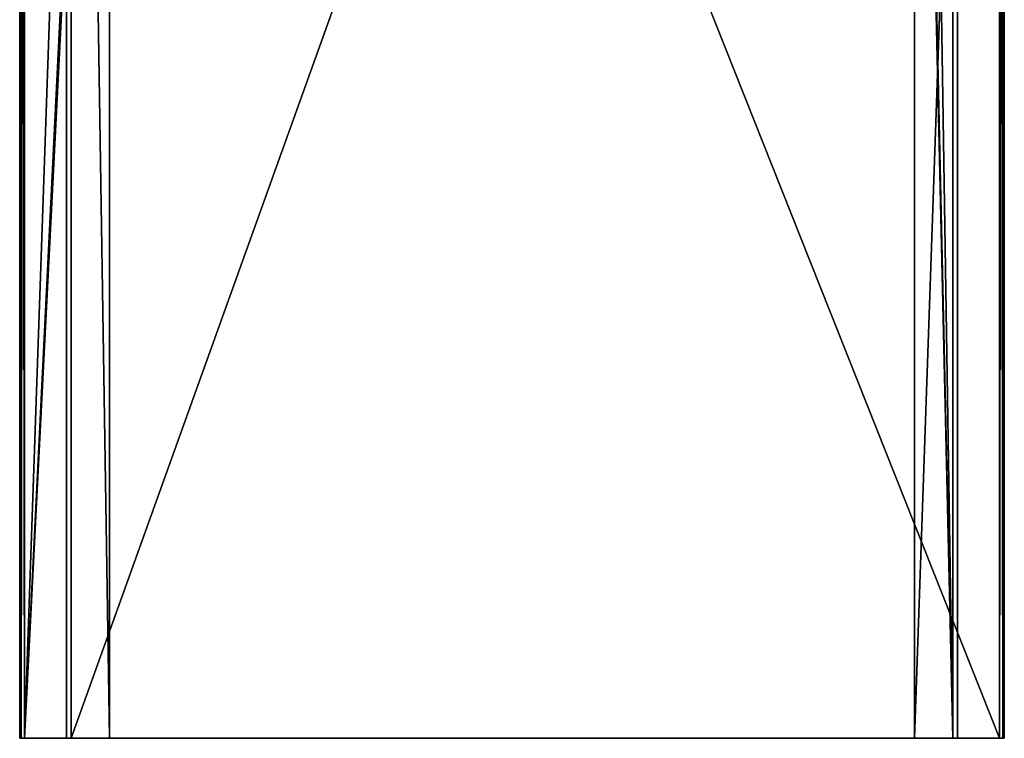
# Model space of a CAD drawing. Header units: millimetres. Extents: x -4 to 59, y -78 to 78.
# Tile 1 of 6: x -4 to 59, y -78 to -33. Entities that reach past the tile are written whole.
import ezdxf

# ---------------------------------------------------------------- set-up
doc = ezdxf.new("R2010")
doc.units = ezdxf.units.MM
doc.header["$LTSCALE"] = 65.185185
for name, color, linetype in [('48', 7, 'CONTINUOUS'), ('49', 7, 'CONTINUOUS'), ('50', 7, 'CONTINUOUS'), ('51', 7, 'CONTINUOUS'), ('52', 7, 'CONTINUOUS'), ('53', 7, 'CONTINUOUS'), ('54', 7, 'CONTINUOUS'), ('55', 7, 'CONTINUOUS'), ('56', 7, 'CONTINUOUS'), ('57', 7, 'CONTINUOUS'), ('59', 7, 'CONTINUOUS'), ('63', 7, 'CONTINUOUS'), ('64', 7, 'CONTINUOUS'), ('65', 7, 'CONTINUOUS'), ('66', 7, 'CONTINUOUS')]:
    doc.layers.add(name, color=color, linetype=linetype)

msp = doc.modelspace()

# ---------------------------------------------------------------- linework, layer by layer
at = {"layer": '48', "linetype": 'Continuous'}
for points in [[(59, 78.5, -60), (59, -78.5, -60), (-3.4, 78.5, -60), (59, 78.5, -60)], [(-3.4, 78.5, -60), (59, -78.5, -60), (-3.4, -78.5, -60), (-3.4, 78.5, -60)]]:
    msp.add_3dface(points, dxfattribs=at)
at = {"layer": '49', "linetype": 'Continuous'}
for points in [[(-3.7, -78.5, -59.7), (-3.7, 78.5, 2.7), (-3.7, 78.5, -59.7), (-3.7, -78.5, -59.7)], [(-3.7, -78.5, 2.7), (-3.7, 78.5, 2.7), (-3.7, -78.5, -59.7), (-3.7, -78.5, 2.7)]]:
    msp.add_3dface(points, dxfattribs=at)
at = {"layer": '50', "linetype": 'Continuous'}
for points in [[(-3.4, 78.5, 3), (-3.4, -78.5, 3), (2.05, 78.5, 3), (-3.4, 78.5, 3)], [(2.05, 78.5, 3), (-3.4, -78.5, 3), (2.05, 32, 3), (2.05, 78.5, 3)], [(53.55, 28, 3), (53.55, -78.5, 3), (59, 78.5, 3), (53.55, 28, 3)], [(53.55, -78.5, 3), (59, -78.5, 3), (59, 78.5, 3), (53.55, -78.5, 3)], [(-3.4, -78.5, 3), (2.05, 28, 3), (2.05, 32, 3), (-3.4, -78.5, 3)], [(2.05, -78.5, 3), (2.05, 28, 3), (-3.4, -78.5, 3), (2.05, -78.5, 3)]]:
    msp.add_3dface(points, dxfattribs=at)
at = {"layer": '51', "linetype": 'Continuous'}
for points in [[(59.3, 78.5, 2.7), (59.3, -78.5, 2.7), (59.3, 78.5, -59.7), (59.3, 78.5, 2.7)], [(59.3, -78.5, 2.7), (59.3, -78.5, -59.7), (59.3, 78.5, -59.7), (59.3, -78.5, 2.7)]]:
    msp.add_3dface(points, dxfattribs=at)
at = {"layer": '52', "linetype": 'Continuous'}
for points in [[(56, 78.5, -57), (-0.4, 78.5, -57), (-0.4, -78.5, -57), (56, 78.5, -57)], [(56, -78.5, -57), (56, 78.5, -57), (-0.4, -78.5, -57), (56, -78.5, -57)]]:
    msp.add_3dface(points, dxfattribs=at)
at = {"layer": '53', "linetype": 'Continuous'}
for points in [[(-0.7, 78.5, -0.3), (-0.7, -78.5, -0.3), (-0.7, 78.5, -56.7), (-0.7, 78.5, -0.3)], [(-0.7, 78.5, -56.7), (-0.7, -78.5, -0.3), (-0.7, -78.5, -56.7), (-0.7, 78.5, -56.7)]]:
    msp.add_3dface(points, dxfattribs=at)
at = {"layer": '54', "linetype": 'Continuous'}
for points in [[(2.05, 28), (2.05, -78.5), (-0.4, 78.5), (2.05, 28)], [(2.05, -78.5), (-0.4, -78.5), (-0.4, 78.5), (2.05, -78.5)], [(53.55, 78.5), (56, -78.5), (53.55, 32), (53.55, 78.5)], [(56, 78.5), (56, -78.5), (53.55, 78.5), (56, 78.5)], [(56, -78.5), (53.55, 28), (53.55, 32), (56, -78.5)], [(53.55, -78.5), (53.55, 28), (56, -78.5), (53.55, -78.5)]]:
    msp.add_3dface(points, dxfattribs=at)
at = {"layer": '55', "linetype": 'Continuous'}
for points in [[(56.3, -78.5, -56.7), (56.3, 78.5, -0.3), (56.3, 78.5, -56.7), (56.3, -78.5, -56.7)], [(56.3, -78.5, -0.3), (56.3, 78.5, -0.3), (56.3, -78.5, -56.7), (56.3, -78.5, -0.3)]]:
    msp.add_3dface(points, dxfattribs=at)
at = {"layer": '56', "color": 2, "linetype": 'Continuous'}
for points in [[(2.05, 28, 3), (2.05, -78.5, 3), (2.05, 28), (2.05, 28, 3)], [(2.05, -78.5, 3), (2.05, -78.5), (2.05, 28), (2.05, -78.5, 3)]]:
    msp.add_3dface(points, dxfattribs=at)
at = {"layer": '57', "color": 2, "linetype": 'Continuous'}
for points in [[(53.55, 28, 3), (53.55, 28), (53.55, -78.5), (53.55, 28, 3)], [(53.55, -78.5, 3), (53.55, 28, 3), (53.55, -78.5), (53.55, -78.5, 3)]]:
    msp.add_3dface(points, dxfattribs=at)
at = {"layer": '59', "linetype": 'Continuous'}
for points in [[(59.3, -78.5, -59.7), (-3.7, -78.5, -59.7), (-3.612, -78.5, -59.912), (59.3, -78.5, -59.7)], [(-3.7, -78.5, -59.7), (59.3, -78.5, -59.7), (56, -78.5, -57), (-3.7, -78.5, -59.7)], [(-0.4, -78.5), (-3.7, -78.5, 2.7), (-0.612, -78.5, -0.088), (-0.4, -78.5)], [(-3.7, -78.5, 2.7), (-0.7, -78.5, -0.3), (-0.612, -78.5, -0.088), (-3.7, -78.5, 2.7)], [(-3.7, -78.5, 2.7), (2.05, -78.5, 3), (-3.612, -78.5, 2.912), (-3.7, -78.5, 2.7)], [(2.05, -78.5, 3), (-3.7, -78.5, 2.7), (-0.4, -78.5), (2.05, -78.5, 3)], [(-3.7, -78.5, 2.7), (-3.7, -78.5, -59.7), (-0.7, -78.5, -0.3), (-3.7, -78.5, 2.7)], [(-0.7, -78.5, -56.7), (-3.7, -78.5, -59.7), (-0.612, -78.5, -56.912), (-0.7, -78.5, -56.7)], [(-0.7, -78.5, -0.3), (-3.7, -78.5, -59.7), (-0.7, -78.5, -56.7), (-0.7, -78.5, -0.3)], [(-3.7, -78.5, -59.7), (-0.4, -78.5, -57), (-0.612, -78.5, -56.912), (-3.7, -78.5, -59.7)], [(-3.7, -78.5, -59.7), (56, -78.5, -57), (-0.4, -78.5, -57), (-3.7, -78.5, -59.7)], [(59.3, -78.5, -59.7), (-3.612, -78.5, -59.912), (59.212, -78.5, -59.912), (59.3, -78.5, -59.7)], [(-3.612, -78.5, -59.912), (-3.4, -78.5, -60), (59.212, -78.5, -59.912), (-3.612, -78.5, -59.912)], [(2.05, -78.5, 3), (-3.4, -78.5, 3), (-3.612, -78.5, 2.912), (2.05, -78.5, 3)], [(-3.4, -78.5, -60), (59, -78.5, -60), (59.212, -78.5, -59.912), (-3.4, -78.5, -60)], [(2.05, -78.5, 3), (-0.4, -78.5), (2.05, -78.5), (2.05, -78.5, 3)], [(53.55, -78.5), (59.3, -78.5, 2.7), (59.212, -78.5, 2.912), (53.55, -78.5)], [(59.3, -78.5, 2.7), (53.55, -78.5), (56, -78.5), (59.3, -78.5, 2.7)], [(59, -78.5, 3), (53.55, -78.5, 3), (53.55, -78.5), (59, -78.5, 3)], [(59, -78.5, 3), (53.55, -78.5), (59.212, -78.5, 2.912), (59, -78.5, 3)], [(59.3, -78.5, 2.7), (56, -78.5), (56.212, -78.5, -0.088), (59.3, -78.5, 2.7)], [(56, -78.5, -57), (59.3, -78.5, -59.7), (56.212, -78.5, -56.912), (56, -78.5, -57)], [(56.3, -78.5, -0.3), (59.3, -78.5, 2.7), (56.212, -78.5, -0.088), (56.3, -78.5, -0.3)], [(59.3, -78.5, -59.7), (56.3, -78.5, -56.7), (56.212, -78.5, -56.912), (59.3, -78.5, -59.7)], [(59.3, -78.5, 2.7), (56.3, -78.5, -0.3), (56.3, -78.5, -56.7), (59.3, -78.5, 2.7)], [(59.3, -78.5, -59.7), (59.3, -78.5, 2.7), (56.3, -78.5, -56.7), (59.3, -78.5, -59.7)]]:
    msp.add_3dface(points, dxfattribs=at)
at = {"layer": '63', "linetype": 'Continuous'}
for points in [[(59, -78.5, -60), (59, 78.5, -60), (59.212, 78.5, -59.912), (59, -78.5, -60)], [(59, -78.5, -60), (59.212, 78.5, -59.912), (59.212, -78.5, -59.912), (59, -78.5, -60)], [(59.212, 78.5, -59.912), (59.3, 78.5, -59.7), (59.212, -78.5, -59.912), (59.212, 78.5, -59.912)], [(59.3, 78.5, -59.7), (59.3, -78.5, -59.7), (59.212, -78.5, -59.912), (59.3, 78.5, -59.7)]]:
    msp.add_3dface(points, dxfattribs=at)
at = {"layer": '64', "linetype": 'Continuous'}
for points in [[(59.212, 78.5, 2.912), (59, 78.5, 3), (59.212, -78.5, 2.912), (59.212, 78.5, 2.912)], [(59, 78.5, 3), (59, -78.5, 3), (59.212, -78.5, 2.912), (59, 78.5, 3)], [(59.3, -78.5, 2.7), (59.212, 78.5, 2.912), (59.212, -78.5, 2.912), (59.3, -78.5, 2.7)], [(59.3, -78.5, 2.7), (59.3, 78.5, 2.7), (59.212, 78.5, 2.912), (59.3, -78.5, 2.7)]]:
    msp.add_3dface(points, dxfattribs=at)
at = {"layer": '65', "linetype": 'Continuous'}
for points in [[(-3.7, 78.5, 2.7), (-3.7, -78.5, 2.7), (-3.612, -78.5, 2.912), (-3.7, 78.5, 2.7)], [(-3.612, 78.5, 2.912), (-3.7, 78.5, 2.7), (-3.612, -78.5, 2.912), (-3.612, 78.5, 2.912)], [(-3.4, -78.5, 3), (-3.4, 78.5, 3), (-3.612, 78.5, 2.912), (-3.4, -78.5, 3)], [(-3.4, -78.5, 3), (-3.612, 78.5, 2.912), (-3.612, -78.5, 2.912), (-3.4, -78.5, 3)]]:
    msp.add_3dface(points, dxfattribs=at)
at = {"layer": '66', "linetype": 'Continuous'}
for points in [[(-3.7, -78.5, -59.7), (-3.7, 78.5, -59.7), (-3.612, 78.5, -59.912), (-3.7, -78.5, -59.7)], [(-3.7, -78.5, -59.7), (-3.612, 78.5, -59.912), (-3.612, -78.5, -59.912), (-3.7, -78.5, -59.7)], [(-3.4, 78.5, -60), (-3.4, -78.5, -60), (-3.612, -78.5, -59.912), (-3.4, 78.5, -60)], [(-3.612, 78.5, -59.912), (-3.4, 78.5, -60), (-3.612, -78.5, -59.912), (-3.612, 78.5, -59.912)]]:
    msp.add_3dface(points, dxfattribs=at)

doc.saveas('drawing.dxf')
